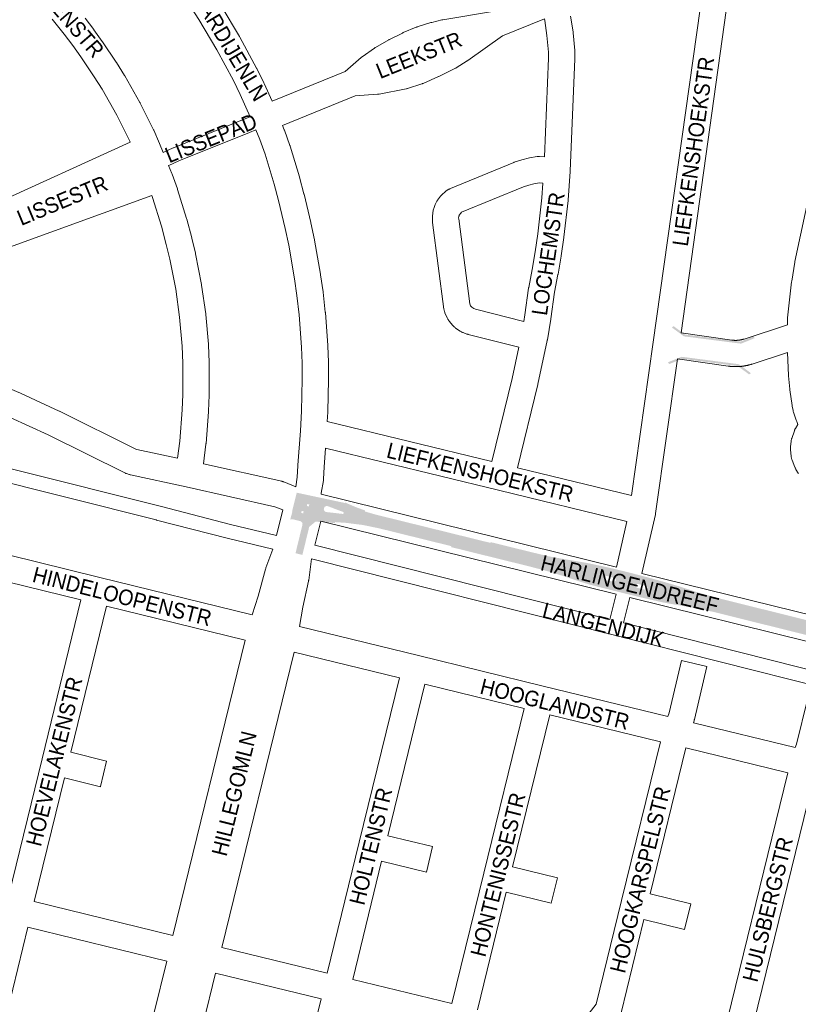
# Paper-space layout 'Layout1' of a CAD drawing. Header units: metres. Extents: x 123097 to 144122, y 392739 to 407589.
# Tile 70 of 256: x 128180 to 128566, y 399423 to 399911. Entities that reach past the tile are written whole.
import ezdxf
from ezdxf.enums import TextEntityAlignment as Align

# ---------------------------------------------------------------- set-up
doc = ezdxf.new("R2010")
doc.units = ezdxf.units.M
doc.header["$MEASUREMENT"] = 0
for name, color, linetype, lineweight in [('gs-anno-wegen algemeen tekst', 7, 'Continuous', 0), ('gs-knt-fietspaden', 7, 'Continuous', 0), ('gs-knt-wegen algemeen', 7, 'Continuous', 0), ('gs-symb-viaduct', 7, 'Continuous', 0), ('ir-ARC-asfalt-hoofdwegen-te inspecteren', 5, 'Continuous', 0)]:
    doc.layers.add(name, color=color, linetype=linetype, lineweight=lineweight)
doc.styles.add('Style-Arial', font='arial.ttf')

# ---------------------------------------------------------------- blocks, each defined once
blk = doc.blocks.new('gg0-viaduct_6')
at = {"layer": 'gs-symb-viaduct', "linetype": 'Continuous'}
blk.add_hatch(color=7, dxfattribs=at).paths.add_polyline_path([(-55.8, -16.9), (-58, -14), (-40, 0), (40, 0), (58, -14), (55.8, -16.9), (38.7, -3.7), (-38.7, -3.7)])

psp = doc.layouts.get("Layout1")

# ---------------------------------------------------------------- hatches: boundary and pattern name
at = {"layer": 'ir-ARC-asfalt-hoofdwegen-te inspecteren', "linetype": 'Continuous', "lineweight": 13}
h = psp.add_hatch(color=5, dxfattribs=at)
h.paths.add_polyline_path([(128332.639, 399670.155, 1.1338412), (128331.941, 399667.255), (128333.87, 399667.04), (128335.99, 399666.81), (128334.87, 399661.902), (128330.666, 399662.225), (128326.759, 399662.502), (128326.498, 399662.53), (128323.508, 399660.041), (128323.466, 399659.987), (128323.4, 399660.004), (128323.212, 399659.278), (128323.22, 399659.276), (128321.273, 399651.277), (128320.831, 399649.531), (128320.402, 399647.762), (128319.99, 399646.007), (128319.947, 399646.018), (128316.599, 399646.886), (128317.886, 399652.248), (128320.026, 399660.918, 0.4158848), (128318.927, 399662.754), (128315.368, 399663.641, 0.1789333), (128313.98, 399663.532), (128315.046, 399667.573), (128314.892, 399667.613), (128317.191, 399676.864), (128341.086, 399671.738), (128340.22, 399667.31), (128336.46, 399668.69), (128334.479, 399669.462)])
h.paths.add_polyline_path([(128323.163, 399670.059), (128322.193, 399670.299), (128322.433, 399671.269), (128323.403, 399671.029)], flags=16)
h.paths.add_polyline_path([(128320.376, 399666.605), (128319.406, 399666.845), (128319.646, 399667.815), (128320.616, 399667.575)], flags=16)
h = psp.add_hatch(color=5, dxfattribs=at)
h.paths.add_polyline_path([(128630.983, 399586.86), (128630.063, 399587.178), (128621.18, 399590.075), (128621.03, 399590.124), (128579.44, 399603.67), (128572.28, 399605.7), (128523.59, 399617.81), (128515.94, 399619.44), (128501.631, 399621.928), (128497.943, 399622.631), (128486.29, 399625.32), (128486.115, 399625.363), (128481.65, 399626.47), (128480.209, 399626.827), (128478.263, 399627.31), (128476.751, 399627.685), (128468.3, 399629.78), (128463.249, 399631.094), (128462.38, 399631.32), (128456.53, 399633.1), (128449.82, 399635.39), (128441.02, 399638.09), (128432.11, 399640.41), (128393.627, 399649.915), (128393.748, 399650.37), (128358.29, 399659.123), (128350.078, 399660.839), (128341.755, 399661.897), (128336.122, 399662.284), (128336.106, 399661.807), (128334.87, 399661.902), (128335.99, 399666.81), (128339.97, 399666.33), (128340.399, 399666.503), (128340.514, 399666.952), (128340.22, 399667.31), (128341.086, 399671.738), (128341.186, 399671.977), (128346.091, 399669.849), (128351.112, 399668.011), (128350.971, 399667.556), (128356.12, 399666.049), (128413.148, 399651.988), (128413.26, 399652.362), (128433.59, 399647.34), (128442.363, 399645.26), (128451.237, 399643.661), (128451.95, 399643.56), (128460.963, 399642.04), (128469.908, 399640.161), (128473.067, 399639.43), (128481.569, 399637.377), (128490, 399635.193), (128491.082, 399634.902), (128492.703, 399634.461), (128499.462, 399632.565), (128506.196, 399630.581), (128517.05, 399627.08), (128525.32, 399624.77), (128614.18, 399602.67), (128618.463, 399601.732), (128622.829, 399600.968), (128625.535, 399600.591), (128633.265, 399599.771), (128634.794, 399599.651), (128635.171, 399599.613), (128633.663, 399594.892), (128625.088, 399596.172), (128624.198, 399595.987), (128623.55, 399595.351), (128623.349, 399594.465), (128623.659, 399593.611), (128624.382, 399593.061), (128632.31, 399590.536)])
h.paths.add_polyline_path([(128474.031, 399632.679), (128469.974, 399633.716), (128469.487, 399634.23), (128469.461, 399634.937), (128469.909, 399635.486), (128470.607, 399635.602), (128474.531, 399634.627), (128475.154, 399634.167), (128475.265, 399633.4), (128474.799, 399632.782)], flags=16)
h.paths.add_polyline_path([(128489.661, 399628.764), (128488.689, 399629.015), (128486.775, 399629.503), (128485.817, 399629.727), (128485.192, 399630.187), (128485.082, 399630.956), (128485.553, 399631.573), (128486.323, 399631.67), (128487.269, 399631.407), (128489.153, 399630.958), (128490.125, 399630.721), (128490.753, 399630.271), (128490.877, 399629.509), (128490.424, 399628.884)], flags=16)

# ---------------------------------------------------------------- linework, layer by layer
at = {"layer": 'gs-knt-fietspaden', "color": 7, "linetype": 'Continuous', "flags": 128}
for points in [[(128251.046, 399845.451), (128256.018, 399847.649), (128256.122, 399847.693), (128291.158, 399861.849), (128294.182, 399863.098)], [(128296.925, 399856.636), (128293.824, 399855.355), (128293.8, 399855.346), (128258.805, 399841.206), (128253.838, 399839.01), (128253.768, 399838.979), (128253.718, 399838.959)], [(128305.297, 399648.83), (128282.773, 399654.353), (128282.737, 399654.362), (128247.787, 399663.322), (128247.557, 399663.379), (128116.54, 399696.22), (128116.52, 399696.225), (128092.397, 399702.409), (128067.719, 399708.523), (128064.976, 399709.203), (128062.405, 399709.84), (128062.395, 399709.842), (128057.09, 399711.157), (128051.023, 399712.66), (128050.996, 399712.667), (128046.353, 399713.857), (128012.133, 399722.446), (128012.122, 399722.448), (127993.298, 399727.236), (127987.688, 399728.428)], [(128070.268, 399715.124), (128094.099, 399709.22), (128094.127, 399709.213), (128118.254, 399703.027), (128177.733, 399688.142), (128249.504, 399670.128), (128249.522, 399670.124), (128284.463, 399661.167), (128307.122, 399655.611)], [(128326.098, 399650.879), (128472.231, 399614.073)], [(128634.438, 399565.598), (128627.228, 399567.463), (128578.557, 399580.05), (128473.924, 399606.407), (128324.525, 399644.036)], [(128472.231, 399614.073), (128475.38, 399626.624)], [(128482.194, 399624.94), (128479.039, 399612.358)], [(128479.039, 399612.358), (128580.282, 399586.855), (128580.304, 399586.849), (128628.751, 399574.32), (128628.985, 399574.259), (128636.272, 399572.374)]]:
    psp.add_lwpolyline(points, dxfattribs=at)
at = {"layer": 'gs-knt-wegen algemeen', "color": 7, "linetype": 'Continuous', "flags": 128}
for points in [[(128294.182, 399863.098), (128289.227, 399874.174), (128285.804, 399881.116), (128277.639, 399896.271), (128268.674, 399911.311), (128263.97, 399918.626), (128259.038, 399925.928), (128249.073, 399939.336), (128243.894, 399945.813), (128238.55, 399952.182), (128230.478, 399961.255), (128221.58, 399970.662), (128215.794, 399976.411), (128211.999, 399979.958)], [(128229.423, 399981.224), (128230.829, 399979.827), (128230.969, 399979.683), (128240.006, 399970.129), (128240.14, 399969.983), (128248.34, 399960.766), (128248.463, 399960.624), (128253.917, 399954.123), (128254.014, 399954.005), (128259.313, 399947.377), (128259.454, 399947.195), (128269.576, 399933.576), (128269.746, 399933.337), (128274.801, 399925.853), (128274.882, 399925.73), (128279.685, 399918.26), (128279.801, 399918.072), (128288.895, 399902.816), (128289.034, 399902.571), (128297.322, 399887.188), (128297.43, 399886.979), (128300.959, 399879.823), (128301.062, 399879.602), (128305.01, 399870.778)], [(128426.486, 399689.244), (128483.072, 399675.486), (128493.732, 399751.346), (128516.938, 399916.603), (128499.552, 399930.135), (128499.389, 399930.266), (128499.23, 399930.403), (128497.889, 399931.593), (128497.689, 399931.778), (128497.497, 399931.972), (128497.313, 399932.173), (128497.137, 399932.382), (128495.595, 399934.3)], [(128305.01, 399870.778), (128341.245, 399885.522), (128349.073, 399892.353), (128349.318, 399892.556), (128349.572, 399892.748), (128355.674, 399897.101), (128355.855, 399897.225), (128356.039, 399897.343), (128356.228, 399897.455), (128362.761, 399901.184), (128362.928, 399901.276), (128363.098, 399901.363), (128369.538, 399904.554), (128369.728, 399904.645), (128369.921, 399904.729), (128376.33, 399907.403), (128376.619, 399907.515), (128376.912, 399907.614), (128383.686, 399909.71), (128383.886, 399909.769), (128384.089, 399909.821), (128389.046, 399911.012), (128389.274, 399911.062), (128389.504, 399911.105), (128414.139, 399915.181)], [(128529.956, 399915.679), (128507.531, 399755.98)], [(128234.724, 399850.545), (128234.524, 399851.002), (128228.085, 399863.868), (128220.772, 399876.71), (128216.911, 399882.904), (128210.234, 399892.83), (128206.221, 399898.438), (128202.06, 399903.918), (128195.982, 399911.388)], [(128212.364, 399911.879), (128216.647, 399906.238), (128216.756, 399906.089), (128220.877, 399900.33), (128220.984, 399900.176), (128227.778, 399890.078), (128227.901, 399889.888), (128231.89, 399883.487), (128232.022, 399883.266), (128239.486, 399870.16), (128239.57, 399870.007), (128239.651, 399869.851), (128246.244, 399856.676), (128246.318, 399856.523), (128246.388, 399856.368), (128249.222, 399849.878), (128249.276, 399849.751), (128251.046, 399845.451)], [(128439.848, 399911.584), (128419.073, 399903.132), (128401.943, 399890.962), (128401.791, 399890.857), (128401.635, 399890.756), (128396.142, 399887.306), (128395.947, 399887.188), (128395.747, 399887.077), (128395.543, 399886.972), (128387.569, 399883.067), (128387.338, 399882.96), (128379.745, 399879.603), (128379.533, 399879.514), (128379.318, 399879.432), (128379.1, 399879.358), (128372.105, 399877.116), (128371.864, 399877.044), (128371.62, 399876.981), (128371.374, 399876.928), (128358.069, 399874.315), (128357.796, 399874.267), (128357.521, 399874.231), (128357.245, 399874.207), (128346.187, 399873.476), (128346.183, 399873.475), (128310.09, 399858.789)], [(128413.835, 399692.322), (128423.877, 399733.483), (128427.218, 399748.864), (128402.154, 399755.241), (128401.94, 399755.299), (128401.729, 399755.365), (128401.52, 399755.437), (128399.611, 399756.136), (128399.318, 399756.252), (128399.03, 399756.382), (128398.748, 399756.526), (128398.474, 399756.683), (128398.208, 399756.854), (128395.871, 399758.432), (128395.621, 399758.61), (128395.379, 399758.799), (128395.146, 399759), (128394.923, 399759.211), (128394.711, 399759.433), (128394.509, 399759.664), (128392.706, 399761.832), (128392.515, 399762.073), (128392.336, 399762.322), (128392.169, 399762.58), (128392.014, 399762.845), (128391.872, 399763.117), (128391.743, 399763.395), (128390.617, 399765.98), (128390.502, 399766.262), (128390.4, 399766.549), (128390.312, 399766.841), (128390.237, 399767.136), (128390.177, 399767.434), (128390.13, 399767.735), (128384.497, 399810.774), (128384.493, 399810.805), (128384.373, 399812.295), (128384.385, 399813.79), (128384.531, 399815.278), (128384.808, 399816.747), (128385.216, 399818.185), (128385.749, 399819.581), (128386.405, 399820.925), (128386.562, 399821.196), (128386.731, 399821.459), (128386.913, 399821.714), (128388.376, 399823.666), (128388.536, 399823.872), (128388.705, 399824.07), (128388.881, 399824.262), (128389.065, 399824.447), (128389.256, 399824.624), (128390.734, 399825.94), (128390.977, 399826.146), (128391.23, 399826.34), (128391.492, 399826.521), (128391.763, 399826.689), (128392.523, 399827.136), (128392.788, 399827.284), (128393.06, 399827.419), (128393.337, 399827.542), (128424.661, 399840.483), (128424.87, 399840.565), (128428.603, 399841.792), (128432.422, 399842.721), (128436.302, 399843.344), (128436.584, 399843.371), (128436.868, 399843.387), (128437.151, 399843.39), (128437.435, 399843.38), (128439.916, 399843.244), (128441.944, 399892.113), (128441.873, 399894.987), (128441.142, 399903.336), (128440.023, 399910.813), (128439.848, 399911.584)], [(128452.863, 399912.982), (128454.048, 399905.066), (128454.075, 399904.868), (128454.095, 399904.67), (128454.861, 399895.919), (128454.876, 399895.715), (128454.884, 399895.511), (128454.965, 399892.218), (128454.967, 399892.003), (128454.961, 399891.788), (128452.651, 399836.112), (128452.647, 399836.025), (128452.639, 399835.9), (128451.591, 399821.786), (128451.567, 399821.532), (128449.511, 399803.453), (128449.484, 399803.241), (128448.159, 399794.239), (128448.136, 399794.097), (128446.613, 399785.127), (128446.588, 399784.986), (128444.899, 399776.212), (128443.038, 399762.995), (128443.017, 399762.853), (128441.339, 399752.574), (128441.336, 399752.555), (128441.294, 399752.329), (128441.276, 399752.241), (128436.583, 399730.638), (128436.546, 399730.477), (128426.486, 399689.244)], [(128560.201, 399759.934), (128560.277, 399762.875), (128560.291, 399763.155), (128560.316, 399763.433), (128562.33, 399781.345), (128562.37, 399781.638), (128563.871, 399791.089), (128563.9, 399791.262), (128563.935, 399791.435), (128579.721, 399864.953)], [(128316.664, 399679.802), (128317.462, 399684.61), (128317.706, 399690.224), (128317.72, 399690.447), (128319.053, 399707.537), (128319.544, 399717.29), (128319.925, 399733.136), (128319.836, 399741.076), (128319.552, 399749.007), (128318.389, 399764.986), (128317.307, 399774.582), (128316.141, 399782.872), (128313.201, 399799.533), (128311.455, 399807.734), (128308.163, 399821.606), (128306.021, 399829.697), (128301.551, 399844.559), (128298.878, 399851.768), (128296.925, 399856.636)], [(128310.09, 399858.789), (128310.994, 399856.536), (128311.056, 399856.375), (128313.83, 399848.893), (128313.898, 399848.7), (128313.96, 399848.505), (128318.52, 399833.343), (128318.579, 399833.135), (128320.771, 399824.857), (128320.812, 399824.694), (128324.141, 399810.666), (128324.174, 399810.518), (128325.959, 399802.132), (128326.003, 399801.908), (128328.983, 399785.022), (128329.019, 399784.798), (128330.213, 399776.306), (128330.235, 399776.129), (128331.341, 399766.316), (128331.365, 399766.06), (128332.546, 399749.832), (128332.559, 399749.594), (128332.851, 399741.463), (128332.855, 399741.302), (128332.946, 399733.167), (128332.944, 399732.938), (128332.558, 399716.891), (128332.552, 399716.721), (128332.323, 399712.171)], [(128165.047, 399818.865), (128234.724, 399850.545)], [(128253.718, 399838.959), (128255.394, 399834.887), (128255.508, 399834.59), (128258.079, 399827.358), (128258.161, 399827.112), (128262.657, 399812.664), (128262.731, 399812.41), (128265.205, 399803.146), (128265.251, 399802.962), (128267.027, 399795.442), (128267.08, 399795.195), (128270.045, 399780.029), (128270.076, 399779.859), (128270.102, 399779.688), (128272.096, 399765.522), (128272.118, 399765.351), (128272.136, 399765.179), (128273.418, 399750.427), (128273.437, 399750.118), (128273.779, 399741.396), (128273.784, 399741.14), (128273.782, 399725.346), (128273.777, 399725.099), (128273.476, 399717.207), (128273.462, 399716.96), (128272.261, 399701.212), (128272.247, 399701.048), (128272.228, 399700.884), (128270.982, 399691.11)], [(128405.689, 399767.776), (128429.634, 399761.684), (128430.156, 399764.88), (128432.029, 399778.189), (128432.053, 399778.351), (128432.082, 399778.513), (128433.789, 399787.377), (128435.288, 399796.206), (128436.587, 399805.031), (128438.616, 399822.877), (128439.163, 399830.246), (128437.313, 399830.347), (128434.672, 399829.891), (128432.071, 399829.242), (128429.525, 399828.405), (128398.847, 399815.731), (128398.402, 399815.335), (128397.684, 399814.376), (128397.568, 399814.069), (128397.479, 399813.752), (128397.419, 399813.429), (128397.387, 399813.101), (128397.384, 399812.772), (128397.41, 399812.444), (128402.921, 399770.337), (128403.309, 399769.445), (128403.926, 399768.703), (128404.836, 399768.089), (128405.683, 399767.778), (128405.686, 399767.777), (128405.689, 399767.776)], [(128245.434, 399824.058), (128173.187, 399797.887)], [(128258.214, 399693.912), (128259.291, 399702.367), (128260.47, 399717.827), (128260.762, 399725.471), (128260.764, 399741.014), (128260.433, 399749.453), (128259.179, 399763.879), (128257.234, 399777.701), (128254.326, 399792.573), (128252.601, 399799.878), (128250.186, 399808.922), (128245.768, 399823.119), (128245.434, 399824.058)], [(128507.531, 399755.98), (128532.695, 399752.441), (128532.793, 399752.427), (128532.887, 399752.415), (128532.983, 399752.403), (128533.077, 399752.392), (128533.172, 399752.382), (128533.267, 399752.372), (128533.363, 399752.363), (128533.458, 399752.355), (128533.553, 399752.347), (128533.648, 399752.34), (128533.744, 399752.334), (128533.839, 399752.328), (128533.934, 399752.323), (128534.03, 399752.319), (128534.125, 399752.316), (128534.221, 399752.313), (128534.316, 399752.311), (128534.412, 399752.309), (128534.507, 399752.308), (128534.603, 399752.308), (128534.699, 399752.308), (128534.794, 399752.31), (128534.89, 399752.312), (128534.985, 399752.314), (128535.081, 399752.317), (128535.176, 399752.321), (128535.271, 399752.326), (128535.367, 399752.331), (128535.462, 399752.337), (128535.557, 399752.344), (128535.653, 399752.351), (128535.748, 399752.359), (128535.843, 399752.368), (128535.938, 399752.377), (128536.033, 399752.387), (128536.128, 399752.398), (128536.223, 399752.409), (128536.318, 399752.421), (128536.413, 399752.434), (128536.507, 399752.447), (128536.602, 399752.461), (128536.696, 399752.476), (128536.79, 399752.491), (128536.884, 399752.507), (128536.979, 399752.524), (128537.072, 399752.541), (128537.166, 399752.559), (128537.26, 399752.578), (128537.354, 399752.597), (128537.447, 399752.617), (128537.54, 399752.638), (128537.633, 399752.659), (128537.726, 399752.682), (128537.819, 399752.704), (128537.912, 399752.727), (128538.004, 399752.751), (128538.097, 399752.776), (128538.188, 399752.801), (128538.281, 399752.828), (128538.372, 399752.854), (128538.464, 399752.881), (128538.555, 399752.909), (128538.646, 399752.938), (128538.737, 399752.967), (128560.201, 399759.934)], [(128560.23, 399746.255), (128542.761, 399740.584), (128542.582, 399740.527), (128542.403, 399740.471), (128542.223, 399740.416), (128542.043, 399740.362), (128541.862, 399740.31), (128541.681, 399740.259), (128541.5, 399740.209), (128541.319, 399740.161), (128541.136, 399740.113), (128540.955, 399740.067), (128540.771, 399740.023), (128540.589, 399739.979), (128540.405, 399739.937), (128540.222, 399739.897), (128540.038, 399739.857), (128539.854, 399739.819), (128539.67, 399739.782), (128539.485, 399739.747), (128539.3, 399739.713), (128539.116, 399739.68), (128538.93, 399739.648), (128538.745, 399739.618), (128538.559, 399739.589), (128538.373, 399739.561), (128538.186, 399739.535), (128538.001, 399739.51), (128537.814, 399739.486), (128537.628, 399739.464), (128537.44, 399739.443), (128537.254, 399739.424), (128537.066, 399739.405), (128536.88, 399739.388), (128536.692, 399739.373), (128536.505, 399739.358), (128536.317, 399739.345), (128536.13, 399739.334), (128535.942, 399739.323), (128535.754, 399739.314), (128535.566, 399739.306), (128535.379, 399739.3), (128535.19, 399739.295), (128535.003, 399739.291), (128534.814, 399739.289), (128534.627, 399739.288), (128534.438, 399739.288), (128534.251, 399739.29), (128534.063, 399739.293), (128533.875, 399739.297), (128533.687, 399739.303), (128533.499, 399739.31), (128533.311, 399739.318), (128533.124, 399739.328), (128532.936, 399739.339), (128532.749, 399739.351), (128532.561, 399739.365), (128532.374, 399739.38), (128532.186, 399739.396), (128531.999, 399739.414), (128531.812, 399739.433), (128531.626, 399739.453), (128531.438, 399739.475), (128531.252, 399739.498), (128531.065, 399739.522), (128530.88, 399739.548), (128505.72, 399743.087)], [(128565.78, 399686.357), (128565.616, 399686.602), (128564.474, 399688.394), (128564.316, 399688.656), (128564.171, 399688.924), (128564.038, 399689.198), (128563.918, 399689.479), (128562.527, 399692.963), (128562.422, 399693.244), (128562.331, 399693.53), (128562.252, 399693.819), (128562.187, 399694.112), (128562.136, 399694.407), (128562.098, 399694.705), (128561.734, 399698.212), (128561.711, 399698.492), (128561.7, 399698.773), (128561.701, 399699.054), (128561.715, 399699.335), (128561.74, 399699.614), (128562.051, 399702.369), (128562.089, 399702.652), (128562.14, 399702.933), (128562.203, 399703.212), (128562.278, 399703.488), (128562.366, 399703.76), (128563.665, 399707.527), (128563.754, 399707.772), (128563.854, 399708.012), (128563.963, 399708.249), (128564.081, 399708.48), (128564.209, 399708.707), (128565.303, 399710.566), (128564.864, 399712.181), (128564.741, 399712.465), (128564.631, 399712.755), (128563.239, 399716.707), (128563.143, 399717.002), (128563.061, 399717.301), (128562.993, 399717.604), (128562.585, 399719.662), (128562.547, 399719.873), (128562.516, 399720.085), (128561.5, 399727.866), (128561.476, 399728.079), (128560.835, 399734.674), (128560.813, 399734.968), (128560.23, 399746.255)], [(128310.314, 399668.328), (128306.38, 399669.928), (128262.377, 399679.682), (128234.892, 399685.661), (128234.634, 399685.722), (128234.379, 399685.794), (128234.128, 399685.877), (128232.857, 399686.321), (128232.607, 399686.414), (128232.36, 399686.518), (128232.117, 399686.632), (128194.004, 399705.504), (128175.296, 399714.132), (128155.793, 399722.343), (128149.624, 399724.382), (128075.88, 399742.989)], [(128505.72, 399743.087), (128494.964, 399666.56)], [(128165.757, 399732.274), (128180.449, 399726.089), (128180.649, 399726.001), (128199.538, 399717.29), (128199.701, 399717.212), (128237.534, 399698.479), (128238.049, 399698.299), (128258.214, 399693.912)], [(128332.323, 399712.171), (128413.835, 399692.322)], [(128331.445, 399698.984), (128330.709, 399689.546), (128330.453, 399683.65), (128330.436, 399683.388), (128330.409, 399683.126), (128330.371, 399682.866), (128329.322, 399676.551), (128329.272, 399676.285), (128329.245, 399676.168)], [(128480.73, 399662.656), (128417.078, 399678.132), (128331.445, 399698.984)], [(128270.982, 399691.11), (128309.733, 399682.521), (128309.998, 399682.456), (128310.261, 399682.38), (128310.52, 399682.293), (128310.776, 399682.196), (128316.664, 399679.802)], [(128329.245, 399676.168), (128475.512, 399640.003)], [(128307.122, 399655.611), (128310.314, 399668.328)], [(128494.862, 399666.001), (128488.153, 399636.879)], [(128494.963, 399666.552), (128494.944, 399666.433), (128494.919, 399666.277), (128494.862, 399666.001)], [(128494.964, 399666.56), (128494.964, 399666.556), (128494.963, 399666.552)], [(128494.964, 399666.56), (128494.964, 399666.556), (128494.963, 399666.552)], [(128329.08, 399662.797), (128326.098, 399650.879)], [(128475.38, 399626.624), (128329.08, 399662.797)], [(128475.512, 399640.003), (128480.73, 399662.656)], [(128158.725, 399649.794), (128219.716, 399634.823), (128295.161, 399616.298)], [(128295.161, 399616.298), (128298.07, 399625.62), (128301.754, 399639.053), (128301.83, 399639.309), (128301.916, 399639.562), (128305.297, 399648.83)], [(128324.525, 399644.036), (128323.139, 399633.558), (128323.096, 399633.28), (128323.041, 399633.004), (128320.21, 399620.228), (128318.54, 399610.57)], [(128488.153, 399636.879), (128574.707, 399615.5), (128574.914, 399615.445), (128626.223, 399600.966), (128635.285, 399598.875), (128636.951, 399598.491), (128643.476, 399596.985), (128643.72, 399596.924), (128643.961, 399596.853), (128646.093, 399596.184)], [(128174.518, 399477.437), (128191.046, 399545.024), (128210.295, 399623.729)], [(128639.761, 399584.48), (128634.023, 399585.804), (128632.358, 399586.188), (128623.142, 399588.315), (128622.838, 399588.393), (128571.481, 399602.886), (128482.194, 399624.94)], [(128291.682, 399603.745), (128222.94, 399620.625)], [(128318.54, 399610.57), (128377.441, 399596.167)], [(128255.887, 399457.492), (128291.682, 399603.745)], [(128315.865, 399597.82), (128280.072, 399451.576)], [(128368.027, 399585.065), (128315.865, 399597.82)], [(128377.441, 399596.167), (128439.263, 399581.072), (128500.956, 399566.007)], [(128332.302, 399438.826), (128348.154, 399503.717), (128368.027, 399585.065)], [(128429.845, 399569.969), (128380.675, 399581.975)], [(128394.011, 399423.761), (128409.839, 399488.343), (128429.845, 399569.969)], [(128497.302, 399553.498), (128442.493, 399566.881)], [(128457.19, 399408.336), (128458.467, 399413.551), (128458.546, 399413.843), (128458.638, 399414.131), (128458.743, 399414.414), (128458.862, 399414.692), (128458.993, 399414.965), (128459.137, 399415.231), (128459.293, 399415.49), (128459.461, 399415.741), (128459.64, 399415.985), (128465.511, 399423.576), (128478.055, 399474.838), (128497.302, 399553.498)], [(128560.441, 399538.08), (128509.95, 399550.409)], [(128574.558, 399540.991), (128537.315, 399388.803)], [(128524.66, 399391.866), (128560.441, 399538.08)], [(128187.163, 399474.337), (128255.887, 399457.492)], [(128252.811, 399444.841), (128184.07, 399461.69)], [(128280.072, 399451.576), (128332.302, 399438.826)], [(128247.71, 399395.242), (128247.463, 399396.021), (128247.391, 399396.264), (128247.329, 399396.51), (128247.277, 399396.758), (128246.1, 399402.894), (128246.06, 399403.122), (128246.028, 399403.352), (128246.005, 399403.583), (128245.722, 399407.002), (128245.707, 399407.235), (128245.7, 399407.469), (128245.702, 399407.703), (128245.859, 399413.921), (128245.869, 399414.154), (128245.887, 399414.386), (128245.914, 399414.617), (128246.366, 399418.008), (128246.4, 399418.232), (128246.442, 399418.455), (128246.491, 399418.676), (128252.811, 399444.841)], [(128276.996, 399438.925), (128270.919, 399413.767), (128270.725, 399412.306), (128270.618, 399408.065), (128270.737, 399406.616), (128271.526, 399402.507), (128272.284, 399400.112), (128289.76, 399352.486)], [(128329.212, 399426.178), (128276.996, 399438.925)], [(128344.95, 399435.738), (128394.011, 399423.761)], [(128289.76, 399352.486), (128312.91, 399360.967), (128313.098, 399361.054), (128313.248, 399361.227), (128313.477, 399361.771), (128329.212, 399426.178)]]:
    psp.add_lwpolyline(points, dxfattribs=at)
for points in [[(128210.295, 399623.729), (128155.594, 399637.156), (128144.467, 399591.454), (128139.87, 399572.572), (128166.305, 399566.076, -0.3681503), (128166.312, 399566.065), (128163.21, 399553.439, -0.3847612), (128163.198, 399553.432), (128136.79, 399559.921), (128119.966, 399490.818)], [(128222.94, 399620.625), (128205.238, 399548.247), (128223.03, 399543.876), (128223.035, 399543.875, -0.3998063), (128223.042, 399543.863), (128223.04, 399543.86)], [(128500.956, 399566.007), (128501.58, 399567.813), (128507.709, 399593.72, -0.3848743), (128507.721, 399593.727), (128520.372, 399590.734, -0.3685677), (128520.379, 399590.723), (128514.175, 399564.497), (128514.121, 399564.286), (128514.061, 399564.077), (128513.994, 399563.874), (128513.993, 399563.871), (128513.992, 399563.868), (128513.66, 399562.906)], [(128380.675, 399581.975), (128362.347, 399506.952), (128384.487, 399501.546), (128384.492, 399501.545, -0.3998166), (128384.499, 399501.533), (128384.497, 399501.53)], [(128513.66, 399562.906), (128564.141, 399550.579), (128564.759, 399552.325), (128570.145, 399574.33, -0.3847726), (128570.156, 399574.337), (128582.785, 399571.246, -0.3681945), (128582.792, 399571.235), (128577.328, 399548.912), (128577.273, 399548.702), (128577.211, 399548.493), (128577.142, 399548.287), (128574.637, 399541.316)], [(128442.493, 399566.881), (128424.036, 399491.572), (128446.346, 399486.124), (128446.351, 399486.123, -0.3998162), (128446.358, 399486.111), (128446.356, 399486.108)], [(128509.95, 399550.409), (128492.249, 399478.07), (128512.376, 399473.155), (128512.381, 399473.154, -0.3998162), (128512.388, 399473.142), (128512.387, 399473.139)], [(128223.04, 399543.86), (128219.94, 399531.238, -0.3847628), (128219.928, 399531.231), (128202.146, 399535.6), (128187.163, 399474.337)], [(128384.497, 399501.53), (128381.415, 399488.904, -0.3847776), (128381.403, 399488.897), (128359.257, 399494.304), (128344.95, 399435.738)], [(128446.356, 399486.108), (128443.274, 399473.482, -0.3847789), (128443.262, 399473.475), (128420.937, 399478.926), (128406.659, 399420.673)], [(128512.387, 399473.139), (128509.304, 399460.513, -0.3847787), (128509.292, 399460.506), (128489.155, 399465.423), (128477.829, 399419.139), (128477.751, 399418.847), (128477.659, 399418.558), (128477.553, 399418.275), (128477.434, 399417.996), (128477.303, 399417.724), (128477.159, 399417.458), (128477.003, 399417.199), (128476.835, 399416.947), (128476.656, 399416.703), (128470.785, 399409.112), (128469.838, 399405.249)], [(128184.07, 399461.69), (128171.559, 399410.529), (128192.775, 399405.329, -0.3681781), (128192.782, 399405.318), (128189.687, 399392.69, -0.3847679), (128189.676, 399392.683), (128168.466, 399397.882), (128154.831, 399342.126)]]:
    psp.add_lwpolyline(points, format="xyb", dxfattribs=at)

# ---------------------------------------------------------------- block references
at = {"layer": 'gs-symb-viaduct', "color": 7, "linetype": 'Continuous'}
for p, xscale, yscale, zscale, rotation in [((128523.092, 399752.494), 0.357500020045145, 0.2581465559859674, 0.357500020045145, 172.7104677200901), ((128522.042, 399742.334), 0.3575000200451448, 0.2581465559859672, 0.3575000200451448, 352.586766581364)]:
    psp.add_blockref('gg0-viaduct_6', p, dxfattribs=dict(at, xscale=xscale, yscale=yscale, zscale=zscale, rotation=rotation))

# ---------------------------------------------------------------- texts
at = {"layer": 'gs-anno-wegen algemeen tekst', "color": 7, "style": 'Style-Arial', "width": 0.909091}
for s, rotation, p in [('LUNTERENSTR', 310.7856, (128195.906, 399921.442)), ('LOMBARDIJENLN', 300.79889, (128278.756, 399907.111)), ('LEEKSTR', 22.01416, (128377.716, 399893.62)), ('LIEFKENSHOEKSTR', 81.97236, (128513.625, 399845.909)), ('LISSEPAD', 22.00097, (128274.728, 399852.504)), ('LISSESTR', 22.58244, (128201.08, 399821.575)), ('LOCHEMSTR', 81.62678, (128441.718, 399795.187)), ('LIEFKENSHOEKSTR', 346.40847, (128408.029, 399686.999)), ('HARLINGENDREEF', 346.11478, (128482.14, 399631.548)), ('HINDELOOPENSTR', 345.88314, (128230.731, 399625.479)), ('LANGENDIJK', 345.90681, (128469.021, 399611.391)), ('HOOGLANDSTR', 346.12497, (128445.047, 399572.118)), ('HOEVELAKENSTR', 76.02489, (128197.084, 399543.734)), ('HILLEGOMLN', 76.14306, (128286.201, 399527.836)), ('HOLTENSTR', 76.30281, (128353.865, 399501.729)), ('HONTENISSESTR', 76.02489, (128416.844, 399487.677)), ('HOOGKARSPELSTR', 76.05963, (128487.332, 399485.176)), ('HULSBERGSTR', 76.00824, (128550.46, 399470.441))]:
    psp.add_text(s, height=7.7, rotation=rotation, dxfattribs=at).set_placement(p, align=Align.MIDDLE_CENTER)

doc.saveas('drawing.dxf')
